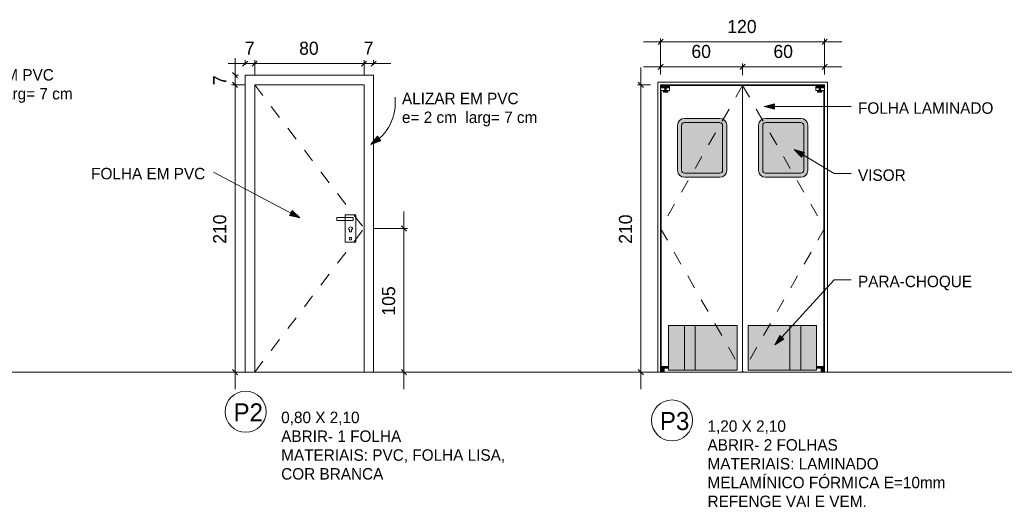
# Model space of a CAD drawing. Header units: metres. Extents: x -1.1 to 55.8, y -6.6 to 5.6.
# Tile 3 of 17: x 2.9 to 10.1, y 2 to 5.6. Entities that reach past the tile are written whole.
import ezdxf

# ---------------------------------------------------------------- set-up
doc = ezdxf.new("R2010")
doc.units = ezdxf.units.M
doc.linetypes.add('Oculta', pattern=[0.007144, 0.004763, -0.002381])
doc.linetypes.add('Projeção', pattern=[0.003969, 0.002381, -0.001587])
for name, color, linetype, lineweight in [('A-ANNO-DIMS', 211, 'Continuous', 9), ('A-ANNO-DIMS-25', 211, 'Continuous', 9), ('A-DETL', 90, 'Continuous', 18), ('A-DETL-GENF', 92, 'Continuous', 18), ('A-DETL-HDLN', 90, 'Oculta', 18), ('A-DETL-THIN', 151, 'Continuous', 18), ('A-FLOR-OVHD', 1, 'Projeção', 18), ('G-ANNO-TEXT', 231, 'Continuous', 9)]:
    doc.layers.add(name, color=color, linetype=linetype, lineweight=lineweight)
doc.styles.add('Century Gothic', font='GOTHIC.TTF', dxfattribs={"height": 0.095807})
doc.styles.add('Century Gothic_1', font='GOTHIC.TTF', dxfattribs={"height": 0.131735})
doc.styles.add('Century Gothic_2', font='GOTHIC.TTF', dxfattribs={"height": 0.083832})
doc.dimstyles.new('_Cotas_detalhamento_4_mm__', dxfattribs={"dimscale": 0.3048, "dimtxt": 0.1, "dimasz": 0.123031, "dimexe": 0.082021, "dimexo": 0.246063, "dimgap": 0.123031, "dimtad": 1, "dimdec": 0, "dimlfac": 100, "dimzin": 0, "dimdsep": 46, "dimtxsty": 'Century Gothic', "dimblk1": 'OBLIQUE', "dimblk2": 'OBLIQUE', "dimsah": 1, "dimcen": 0.09, "dimdle": 0.410105, "dimazin": 0, "dimtfac": 1, "dimtdec": 4, "dimtix": 1, "dimtmove": 0, "dimatfit": 3, "dimfxl": 1, "dimtvp": 1, "dimtolj": 1, "dimtzin": 0, "dimarcsym": 2})

# ---------------------------------------------------------------- blocks, each defined once
blk = doc.blocks.new('DIMBLOCK7-DETALHAMENTO DE PORTAS')
at = {"layer": 'A-ANNO-DIMS-25'}
for p, q in [((4.4576, 5.2853), (4.6526, 5.2853)), ((4.5826, 5.2758), (4.5826, 5.3103)), ((4.5826, 5.2853), (4.5826, 5.2758)), ((4.6526, 5.2058), (4.6526, 5.3103)), ((4.6526, 5.2853), (4.6526, 5.2058))]:
    blk.add_line(p, q, dxfattribs=at)
at = {"layer": 'A-ANNO-DIMS-25', "lineweight": 18}
for p, q in [((4.5826, 5.2853), (4.5639, 5.2665)), ((4.5826, 5.2853), (4.6014, 5.304)), ((4.6526, 5.2853), (4.6339, 5.2665)), ((4.6526, 5.2853), (4.6714, 5.304))]:
    blk.add_line(p, q, dxfattribs=at)
at = {"layer": 'A-ANNO-DIMS-25', "color": 0, "insert": (4.5803, 5.4456), "char_height": 0.0958, "width": 0.089524, "attachment_point": 1, "line_spacing_factor": 0.984117, "style": 'Century Gothic'}
blk.add_mtext('7', dxfattribs=at)
blk = doc.blocks.new('_Oblique')
at = {"color": 0, "linetype": 'ByBlock', "lineweight": -2}
blk.add_line((-0.5, -0.5), (0.5, 0.5), dxfattribs=at)
blk = doc.blocks.new('DIMBLOCK8-DETALHAMENTO DE PORTAS')
at = {"layer": 'A-ANNO-DIMS-25', "lineweight": 18}
for p, q in [((4.6526, 5.2853), (4.6339, 5.2665)), ((4.6526, 5.2853), (4.6714, 5.304)), ((5.4526, 5.2853), (5.4339, 5.2665)), ((5.4526, 5.2853), (5.4714, 5.304))]:
    blk.add_line(p, q, dxfattribs=at)
at = {"layer": 'A-ANNO-DIMS-25'}
for p, q in [((4.6526, 5.2058), (4.6526, 5.3103)), ((4.6526, 5.2853), (5.4526, 5.2853)), ((4.6526, 5.2853), (4.6526, 5.2058)), ((5.4526, 5.2058), (5.4526, 5.3103)), ((5.4526, 5.2853), (5.4526, 5.2058))]:
    blk.add_line(p, q, dxfattribs=at)
at = {"layer": 'A-ANNO-DIMS-25', "color": 0, "insert": (4.978, 5.4456), "char_height": 0.09581, "width": 0.179048, "attachment_point": 1, "line_spacing_factor": 0.984117, "style": 'Century Gothic'}
blk.add_mtext('80', dxfattribs=at)
blk = doc.blocks.new('DIMBLOCK9-DETALHAMENTO DE PORTAS')
at = {"layer": 'A-ANNO-DIMS-25', "lineweight": 18}
for p, q in [((5.4526, 5.2853), (5.4339, 5.2665)), ((5.4526, 5.2853), (5.4714, 5.304)), ((5.5226, 5.2853), (5.5039, 5.2665)), ((5.5226, 5.2853), (5.5414, 5.304))]:
    blk.add_line(p, q, dxfattribs=at)
at = {"layer": 'A-ANNO-DIMS-25'}
for p, q in [((5.4526, 5.2058), (5.4526, 5.3103)), ((5.4526, 5.2853), (5.6476, 5.2853)), ((5.4526, 5.2853), (5.4526, 5.2058)), ((5.5226, 5.2758), (5.5226, 5.3103)), ((5.5226, 5.2853), (5.5226, 5.2758))]:
    blk.add_line(p, q, dxfattribs=at)
at = {"layer": 'A-ANNO-DIMS-25', "color": 0, "insert": (5.4503, 5.4456), "char_height": 0.0958, "width": 0.089524, "attachment_point": 1, "line_spacing_factor": 0.984117, "style": 'Century Gothic'}
blk.add_mtext('7', dxfattribs=at)
blk = doc.blocks.new('DIMBLOCK10-DETALHAMENTO DE PORTAS')
at = {"layer": 'A-ANNO-DIMS-25'}
for p, q in [((4.5088, 5.3258), (4.5088, 5.1308)), ((4.5076, 5.2008), (4.5338, 5.2008)), ((4.5088, 5.2008), (4.5076, 5.2008)), ((4.5776, 5.1308), (4.4838, 5.1308)), ((4.5088, 5.1308), (4.5776, 5.1308))]:
    blk.add_line(p, q, dxfattribs=at)
at = {"layer": 'A-ANNO-DIMS-25', "lineweight": 18}
for p, q in [((4.5088, 5.2008), (4.49, 5.2195)), ((4.5088, 5.2008), (4.5275, 5.182)), ((4.5088, 5.1308), (4.49, 5.1495)), ((4.5088, 5.1308), (4.5275, 5.112))]:
    blk.add_line(p, q, dxfattribs=at)
at = {"layer": 'A-ANNO-DIMS-25', "color": 0, "insert": (4.3485, 5.1285), "char_height": 0.0958, "width": 0.089524, "attachment_point": 1, "rotation": 90, "line_spacing_factor": 0.984117, "style": 'Century Gothic'}
blk.add_mtext('7', dxfattribs=at)
blk = doc.blocks.new('DIMBLOCK11-DETALHAMENTO DE PORTAS')
at = {"layer": 'A-ANNO-DIMS-25'}
for p, q in [((4.5776, 5.1308), (4.4838, 5.1308)), ((4.5088, 5.1308), (4.5088, 2.9058)), ((4.5088, 5.1308), (4.5776, 5.1308)), ((4.5076, 3.0308), (4.5338, 3.0308)), ((4.5088, 3.0308), (4.5076, 3.0308))]:
    blk.add_line(p, q, dxfattribs=at)
at = {"layer": 'A-ANNO-DIMS-25', "lineweight": 18}
for p, q in [((4.5088, 5.1308), (4.49, 5.1495)), ((4.5088, 5.1308), (4.5275, 5.112)), ((4.5088, 3.0308), (4.49, 3.0495)), ((4.5088, 3.0308), (4.5275, 3.012))]:
    blk.add_line(p, q, dxfattribs=at)
at = {"layer": 'A-ANNO-DIMS-25', "color": 0, "insert": (4.3485, 3.9689), "char_height": 0.09581, "width": 0.268571, "attachment_point": 1, "rotation": 90, "line_spacing_factor": 0.984117, "style": 'Century Gothic'}
blk.add_mtext('210', dxfattribs=at)
blk = doc.blocks.new('DIMBLOCK12-DETALHAMENTO DE PORTAS')
at = {"layer": 'A-ANNO-DIMS-25'}
for p, q in [((5.7446, 4.2058), (5.7446, 2.9058)), ((5.5276, 4.0808), (5.7696, 4.0808)), ((5.7446, 4.0808), (5.5276, 4.0808)), ((5.5976, 3.0308), (5.7696, 3.0308)), ((5.7446, 3.0308), (5.5976, 3.0308))]:
    blk.add_line(p, q, dxfattribs=at)
at = {"layer": 'A-ANNO-DIMS-25', "lineweight": 18}
for p, q in [((5.7446, 4.0808), (5.7258, 4.0995)), ((5.7446, 4.0808), (5.7633, 4.062)), ((5.7446, 3.0308), (5.7258, 3.0495)), ((5.7446, 3.0308), (5.7633, 3.012))]:
    blk.add_line(p, q, dxfattribs=at)
at = {"layer": 'A-ANNO-DIMS-25', "color": 0, "insert": (5.5843, 3.4439), "char_height": 0.09581, "width": 0.268571, "attachment_point": 1, "rotation": 90, "line_spacing_factor": 0.984117, "style": 'Century Gothic'}
blk.add_mtext('105', dxfattribs=at)
blk = doc.blocks.new('DIMBLOCK40-DETALHAMENTO DE PORTAS')
at = {"layer": 'A-ANNO-DIMS-25'}
for p, q in [((7.4777, 2.9058), (7.4777, 5.2558)), ((7.5475, 5.1308), (7.4527, 5.1308)), ((7.4777, 5.1308), (7.5475, 5.1308)), ((7.5262, 3.0308), (7.4527, 3.0308)), ((7.4777, 3.0308), (7.5262, 3.0308))]:
    blk.add_line(p, q, dxfattribs=at)
at = {"layer": 'A-ANNO-DIMS-25', "lineweight": 18}
for p, q in [((7.4777, 5.1308), (7.459, 5.1495)), ((7.4777, 5.1308), (7.4965, 5.112)), ((7.4777, 3.0308), (7.459, 3.0495)), ((7.4777, 3.0308), (7.4965, 3.012))]:
    blk.add_line(p, q, dxfattribs=at)
at = {"layer": 'A-ANNO-DIMS-25', "color": 0, "insert": (7.3174, 3.9689), "char_height": 0.09581, "width": 0.268571, "attachment_point": 1, "rotation": 90, "line_spacing_factor": 0.984117, "style": 'Century Gothic'}
blk.add_mtext('210', dxfattribs=at)
blk = doc.blocks.new('DIMBLOCK47-DETALHAMENTO DE PORTAS')
at = {"layer": 'A-ANNO-DIMS-25'}
for p, q in [((7.4975, 5.2618), (8.2225, 5.2618)), ((7.6225, 5.2058), (7.6225, 5.2868)), ((7.6225, 5.2618), (7.6225, 5.2058)), ((8.2225, 5.2008), (8.2225, 5.2868)), ((8.2225, 5.2618), (8.2225, 5.2008))]:
    blk.add_line(p, q, dxfattribs=at)
at = {"layer": 'A-ANNO-DIMS-25', "lineweight": 18}
for p, q in [((7.6225, 5.2618), (7.6037, 5.2431)), ((7.6225, 5.2618), (7.6412, 5.2806)), ((8.2225, 5.2618), (8.2037, 5.2431)), ((8.2225, 5.2618), (8.2412, 5.2806))]:
    blk.add_line(p, q, dxfattribs=at)
at = {"layer": 'A-ANNO-DIMS-25', "color": 0, "insert": (7.8479, 5.4221), "char_height": 0.09581, "width": 0.179048, "attachment_point": 1, "line_spacing_factor": 0.984117, "style": 'Century Gothic'}
blk.add_mtext('60', dxfattribs=at)
blk = doc.blocks.new('DIMBLOCK48-DETALHAMENTO DE PORTAS')
at = {"layer": 'A-ANNO-DIMS-25', "lineweight": 18}
for p, q in [((8.2225, 5.2618), (8.2037, 5.2431)), ((8.2225, 5.2618), (8.2412, 5.2806)), ((8.8225, 5.2618), (8.8037, 5.2431)), ((8.8225, 5.2618), (8.8412, 5.2806))]:
    blk.add_line(p, q, dxfattribs=at)
at = {"layer": 'A-ANNO-DIMS-25'}
for p, q in [((8.2225, 5.2008), (8.2225, 5.2868)), ((8.2225, 5.2618), (8.9475, 5.2618)), ((8.2225, 5.2618), (8.2225, 5.2008)), ((8.8225, 5.2058), (8.8225, 5.2868)), ((8.8225, 5.2618), (8.8225, 5.2058))]:
    blk.add_line(p, q, dxfattribs=at)
at = {"layer": 'A-ANNO-DIMS-25', "color": 0, "insert": (8.4479, 5.4221), "char_height": 0.09581, "width": 0.179048, "attachment_point": 1, "line_spacing_factor": 0.984117, "style": 'Century Gothic'}
blk.add_mtext('60', dxfattribs=at)
blk = doc.blocks.new('DIMBLOCK49-DETALHAMENTO DE PORTAS')
at = {"layer": 'A-ANNO-DIMS-25'}
for p, q in [((7.4975, 5.4442), (8.9475, 5.4442)), ((7.6225, 5.2058), (7.6225, 5.4692)), ((7.6225, 5.4442), (7.6225, 5.2058)), ((8.8225, 5.2058), (8.8225, 5.4692)), ((8.8225, 5.4442), (8.8225, 5.2058))]:
    blk.add_line(p, q, dxfattribs=at)
at = {"layer": 'A-ANNO-DIMS-25', "lineweight": 18}
for p, q in [((7.6225, 5.4442), (7.6037, 5.4255)), ((7.6225, 5.4442), (7.6412, 5.463)), ((8.8225, 5.4442), (8.8037, 5.4255)), ((8.8225, 5.4442), (8.8412, 5.463))]:
    blk.add_line(p, q, dxfattribs=at)
at = {"layer": 'A-ANNO-DIMS-25', "color": 0, "insert": (8.1106, 5.6045), "char_height": 0.09581, "width": 0.268571, "attachment_point": 1, "line_spacing_factor": 0.984117, "style": 'Century Gothic'}
blk.add_mtext('120', dxfattribs=at)

msp = doc.modelspace()

# ---------------------------------------------------------------- hatches: boundary and pattern name
at = {"layer": 'A-DETL-GENF'}
h = msp.add_hatch(color=254, dxfattribs=at)
h.paths.add_polyline_path([(7.6743, 5.0764), (7.6743, 5.0883), (7.6631, 5.0883), (7.6631, 5.1095), (7.6812, 5.1095), (7.6812, 5.1308), (7.6225, 5.1308), (7.6226, 5.1095), (7.6531, 5.1095), (7.6531, 5.0883), (7.6431, 5.0883), (7.6431, 5.0764), (7.6715, 5.0764)], flags=0)
h.paths.add_polyline_path([(7.6482, 5.0794), (7.6472, 5.0797), (7.6464, 5.0805), (7.6461, 5.0815), (7.6464, 5.0825), (7.6472, 5.0833), (7.6482, 5.0836), (7.6492, 5.0833), (7.65, 5.0825), (7.6503, 5.0815), (7.65, 5.0805), (7.6492, 5.0797), (7.6487, 5.0795)], flags=0)
h.paths.add_polyline_path([(7.6695, 5.0794), (7.6684, 5.0797), (7.6676, 5.0805), (7.6674, 5.0815), (7.6676, 5.0825), (7.6684, 5.0833), (7.6695, 5.0836), (7.6705, 5.0833), (7.6713, 5.0825), (7.6715, 5.0815), (7.6712, 5.0803), (7.6705, 5.0797), (7.67, 5.0795)], flags=0)
h.paths.add_polyline_path([(7.6695, 5.121), (7.6684, 5.1213), (7.6676, 5.1221), (7.6674, 5.1231), (7.6676, 5.1241), (7.6684, 5.1249), (7.6695, 5.1252), (7.6705, 5.1249), (7.6713, 5.1241), (7.6715, 5.1231), (7.6712, 5.1219), (7.6705, 5.1213), (7.67, 5.1211)], flags=0)
h = msp.add_hatch(color=254, dxfattribs=at)
h.paths.add_polyline_path([(8.7968, 5.0764), (8.8019, 5.0764), (8.8019, 5.0883), (8.7919, 5.0883), (8.7919, 5.1095), (8.8225, 5.1095), (8.8225, 5.1308), (8.7637, 5.1308), (8.7637, 5.1095), (8.7819, 5.1095), (8.7819, 5.0883), (8.7707, 5.0883), (8.7707, 5.0764), (8.7962, 5.0764)], flags=0)
h.paths.add_polyline_path([(8.7968, 5.0794), (8.7957, 5.0797), (8.795, 5.0805), (8.7947, 5.0815), (8.795, 5.0825), (8.7957, 5.0833), (8.7968, 5.0836), (8.7978, 5.0833), (8.7986, 5.0825), (8.7989, 5.0815), (8.7986, 5.0805), (8.7978, 5.0797), (8.7973, 5.0795)], flags=0)
h.paths.add_polyline_path([(8.7755, 5.0794), (8.7745, 5.0797), (8.7737, 5.0805), (8.7734, 5.0815), (8.7737, 5.0825), (8.7745, 5.0833), (8.7755, 5.0836), (8.7766, 5.0833), (8.7773, 5.0825), (8.7776, 5.0815), (8.7773, 5.0805), (8.7766, 5.0797), (8.7761, 5.0795)], flags=0)
h.paths.add_polyline_path([(8.7755, 5.121), (8.7745, 5.1213), (8.7737, 5.1221), (8.7734, 5.1231), (8.7737, 5.1241), (8.7745, 5.1249), (8.7755, 5.1252), (8.7766, 5.1249), (8.7773, 5.1241), (8.7776, 5.1231), (8.7773, 5.1221), (8.7766, 5.1213), (8.7761, 5.1211)], flags=0)
h = msp.add_hatch(color=254, dxfattribs=at)
h.paths.add_polyline_path([(7.7961, 4.4549), (8.0557, 4.4549), (8.0686, 4.4566), (8.0807, 4.4616), (8.091, 4.4695), (8.099, 4.4799), (8.104, 4.4919), (8.1057, 4.5049), (8.1057, 4.8348), (8.104, 4.8477), (8.099, 4.8598), (8.091, 4.8701), (8.0807, 4.8781), (8.0686, 4.8831), (8.0557, 4.8848), (7.7961, 4.8848), (7.7832, 4.8831), (7.7711, 4.8781), (7.7607, 4.8701), (7.7528, 4.8598), (7.7478, 4.8477), (7.7461, 4.8348), (7.7461, 4.5049), (7.7478, 4.4919), (7.7528, 4.4799), (7.7607, 4.4695), (7.7711, 4.4616), (7.7832, 4.4566), (7.7909, 4.4556)], flags=0)
h.paths.add_polyline_path([(7.7961, 4.4849), (7.7909, 4.4856), (7.7861, 4.4876), (7.782, 4.4907), (7.7788, 4.4949), (7.7768, 4.4997), (7.7761, 4.5049), (7.7761, 4.8348), (7.7768, 4.8399), (7.7788, 4.8448), (7.782, 4.8489), (7.7861, 4.8521), (7.7909, 4.8541), (7.7961, 4.8548), (8.0557, 4.8548), (8.0609, 4.8541), (8.0657, 4.8521), (8.0698, 4.8489), (8.073, 4.8448), (8.075, 4.8399), (8.0757, 4.8348), (8.0757, 4.5049), (8.075, 4.4997), (8.073, 4.4949), (8.0698, 4.4907), (8.0657, 4.4876), (8.0609, 4.4856), (8.0557, 4.4849)], flags=0)
for color, points in [(7, [(7.7961, 4.4849), (8.0557, 4.4849), (8.0609, 4.4856), (8.0657, 4.4876), (8.0698, 4.4907), (8.073, 4.4949), (8.075, 4.4997), (8.0757, 4.5049), (8.0757, 4.8348), (8.075, 4.8399), (8.073, 4.8448), (8.0698, 4.8489), (8.0657, 4.8521), (8.0609, 4.8541), (8.0557, 4.8548), (7.7961, 4.8548), (7.7909, 4.8541), (7.7861, 4.8521), (7.782, 4.8489), (7.7788, 4.8448), (7.7768, 4.8399), (7.7761, 4.8348), (7.7761, 4.5049), (7.7768, 4.4997), (7.7788, 4.4949), (7.782, 4.4907), (7.7861, 4.4876), (7.7909, 4.4856)]), (7, [(8.3893, 4.4849), (8.6489, 4.4849), (8.6541, 4.4856), (8.6589, 4.4876), (8.663, 4.4907), (8.6662, 4.4949), (8.6682, 4.4997), (8.6689, 4.5049), (8.6689, 4.8348), (8.6682, 4.8399), (8.6662, 4.8448), (8.663, 4.8489), (8.6589, 4.8521), (8.6541, 4.8541), (8.6489, 4.8548), (8.3893, 4.8548), (8.3841, 4.8541), (8.3793, 4.8521), (8.3751, 4.8489), (8.372, 4.8448), (8.37, 4.8399), (8.3693, 4.8348), (8.3693, 4.5049), (8.37, 4.4997), (8.372, 4.4949), (8.3751, 4.4907), (8.3793, 4.4876), (8.3841, 4.4856)]), (254, [(8.1821, 3.0458), (8.1825, 3.0458), (8.1825, 3.3708), (7.6812, 3.3708), (7.6812, 3.0458), (7.7306, 3.0458)]), (254, [(8.693, 3.0458), (8.7637, 3.0458), (8.7637, 3.3708), (8.2625, 3.3708), (8.2625, 3.0458)])]:
    msp.add_hatch(color=color, dxfattribs=at).paths.add_polyline_path(points, flags=0)
h = msp.add_hatch(color=254, dxfattribs=at)
h.paths.add_polyline_path([(8.6489, 4.4549), (8.6618, 4.4566), (8.6739, 4.4616), (8.6842, 4.4695), (8.6922, 4.4799), (8.6972, 4.4919), (8.6989, 4.5049), (8.6989, 4.8348), (8.6972, 4.8477), (8.6922, 4.8598), (8.6842, 4.8701), (8.6739, 4.8781), (8.6618, 4.8831), (8.6489, 4.8848), (8.3893, 4.8848), (8.3763, 4.8831), (8.3643, 4.8781), (8.3539, 4.8701), (8.346, 4.8598), (8.341, 4.8477), (8.3393, 4.8348), (8.3393, 4.5049), (8.341, 4.4919), (8.346, 4.4799), (8.3539, 4.4695), (8.3643, 4.4616), (8.3763, 4.4566), (8.3893, 4.4549), (8.421, 4.4549)], flags=0)
h.paths.add_polyline_path([(8.6489, 4.4849), (8.3893, 4.4849), (8.3841, 4.4856), (8.3793, 4.4876), (8.3751, 4.4907), (8.372, 4.4949), (8.37, 4.4997), (8.3693, 4.5049), (8.3693, 4.8348), (8.37, 4.8399), (8.372, 4.8448), (8.3751, 4.8489), (8.3793, 4.8521), (8.3841, 4.8541), (8.3893, 4.8548), (8.6489, 4.8548), (8.6541, 4.8541), (8.6589, 4.8521), (8.663, 4.8489), (8.6662, 4.8448), (8.6682, 4.8399), (8.6689, 4.8348), (8.6689, 4.5049), (8.6682, 4.4997), (8.6662, 4.4949), (8.663, 4.4907), (8.6589, 4.4876), (8.6541, 4.4856)], flags=0)
h = msp.add_hatch(color=254, dxfattribs=at)
h.paths.add_polyline_path([(7.6353, 3.0308), (7.6475, 3.0308), (7.6475, 3.0608), (7.6812, 3.0608), (7.6812, 3.0708), (7.6225, 3.0708), (7.6225, 3.0308), (7.6348, 3.0308)], flags=0)
h.paths.add_polyline_path([(7.6348, 3.0375), (7.6337, 3.0378), (7.6329, 3.0386), (7.6327, 3.0396), (7.6329, 3.0406), (7.6337, 3.0414), (7.6348, 3.0417), (7.6358, 3.0414), (7.6366, 3.0406), (7.6368, 3.0396), (7.6366, 3.0386), (7.6358, 3.0378), (7.6353, 3.0376)], flags=0)
h.paths.add_polyline_path([(7.6348, 3.064), (7.6337, 3.0643), (7.6329, 3.0651), (7.6327, 3.0661), (7.6329, 3.0672), (7.6337, 3.0679), (7.6348, 3.0682), (7.6358, 3.0679), (7.6366, 3.067), (7.6368, 3.0659), (7.6366, 3.0651), (7.6358, 3.0643), (7.6353, 3.0641)], flags=0)
h.paths.add_polyline_path([(7.6695, 3.0644), (7.6684, 3.0647), (7.6676, 3.0656), (7.6674, 3.0664), (7.6677, 3.0676), (7.6684, 3.0682), (7.6695, 3.0685), (7.6705, 3.0682), (7.6713, 3.0675), (7.6715, 3.0664), (7.6712, 3.0653), (7.6705, 3.0646), (7.67, 3.0644)], flags=0)
h = msp.add_hatch(color=254, dxfattribs=at)
h.paths.add_polyline_path([(8.8122, 3.0308), (8.8225, 3.0308), (8.8225, 3.0708), (8.7637, 3.0708), (8.7637, 3.0608), (8.7975, 3.0608), (8.7975, 3.0308), (8.812, 3.0308)], flags=0)
h.paths.add_polyline_path([(8.8102, 3.0375), (8.8092, 3.0378), (8.8084, 3.0386), (8.8081, 3.0396), (8.8084, 3.0406), (8.8092, 3.0414), (8.8102, 3.0417), (8.8113, 3.0414), (8.812, 3.0406), (8.8123, 3.0396), (8.8119, 3.0384), (8.8113, 3.0378), (8.8108, 3.0376)], flags=0)
h.paths.add_polyline_path([(8.8102, 3.064), (8.8092, 3.0643), (8.8084, 3.0651), (8.8081, 3.0661), (8.8084, 3.0672), (8.8092, 3.0679), (8.8102, 3.0682), (8.8113, 3.0679), (8.812, 3.0672), (8.8123, 3.0659), (8.8119, 3.065), (8.8113, 3.0643), (8.8108, 3.0641)], flags=0)
h.paths.add_polyline_path([(8.7755, 3.0644), (8.7745, 3.0646), (8.7737, 3.0654), (8.7734, 3.0664), (8.7737, 3.0675), (8.7745, 3.0682), (8.7755, 3.0685), (8.7767, 3.0681), (8.7773, 3.0675), (8.7776, 3.0664), (8.7773, 3.0654), (8.7766, 3.0646), (8.7761, 3.0644)], flags=0)
at = {"layer": 'G-ANNO-TEXT'}
for points in [[(8.3806, 4.9714), (8.4556, 4.9513), (8.4556, 4.9915)], [(5.5028, 4.6942), (5.5755, 4.7213), (5.5522, 4.7541)], [(8.5996, 4.6586), (8.6532, 4.6024), (8.6741, 4.6368)], [(4.9833, 4.1581), (4.9264, 4.2109), (4.9076, 4.1754)], [(8.4588, 3.2298), (8.5241, 3.2717), (8.4944, 3.2988)]]:
    msp.add_hatch(color=250, dxfattribs=at).paths.add_polyline_path(points, flags=0)

# ---------------------------------------------------------------- linework, layer by layer
at = {"layer": 'A-DETL'}
for p, q in [((7.6025, 5.1508), (8.8425, 5.1508)), ((7.6025, 3.0308), (7.6025, 5.1508)), ((7.6812, 5.1308), (7.6225, 5.1308)), ((7.6225, 5.1308), (7.6225, 5.1095)), ((7.6225, 3.0308), (7.6225, 5.1308)), ((7.6225, 5.1308), (8.8225, 5.1308)), ((7.6225, 5.1308), (7.6812, 5.1308)), ((7.6225, 5.1095), (7.6225, 5.1308)), ((7.6812, 5.1095), (7.6812, 5.1308)), ((7.6812, 5.1308), (7.6812, 5.1095)), ((7.6862, 5.1258), (7.6862, 5.0883)), ((7.6862, 5.1258), (8.2225, 5.1258)), ((8.7587, 5.1258), (8.2225, 5.1258)), ((8.2225, 5.1258), (8.2225, 3.0308)), ((8.7587, 5.1258), (8.7587, 5.0883)), ((8.8225, 5.1308), (8.7637, 5.1308)), ((8.7637, 5.1308), (8.7637, 5.1095)), ((8.8225, 5.1308), (8.7637, 5.1308)), ((8.8225, 5.1308), (8.7637, 5.1308)), ((8.7637, 5.1308), (8.7637, 5.1095)), ((8.8225, 5.1095), (8.8225, 5.1308)), ((8.8225, 3.0308), (8.8225, 5.1308)), ((8.8225, 5.1095), (8.8225, 5.1308)), ((8.8425, 3.0308), (8.8425, 5.1508)), ((7.6225, 5.1095), (7.6531, 5.1095)), ((7.6275, 5.0883), (7.6862, 5.0883)), ((7.6275, 5.0883), (7.6275, 3.0708)), ((7.6531, 5.0883), (7.6431, 5.0883)), ((7.6431, 5.0883), (7.6431, 5.0764)), ((7.6431, 5.0883), (7.6431, 5.0764)), ((7.6431, 5.0764), (7.6743, 5.0764)), ((7.6431, 5.0764), (7.6743, 5.0764)), ((7.6531, 5.1095), (7.6531, 5.0883)), ((7.6531, 5.1095), (7.6531, 5.0883)), ((7.6631, 5.1095), (7.6812, 5.1095)), ((7.6631, 5.0883), (7.6631, 5.1095)), ((7.6631, 5.1095), (7.6631, 5.0883)), ((7.6743, 5.0883), (7.6631, 5.0883)), ((7.6743, 5.0764), (7.6743, 5.0883)), ((7.6743, 5.0883), (7.6743, 5.0764)), ((8.8175, 5.0883), (8.7587, 5.0883)), ((8.7637, 5.1095), (8.7819, 5.1095)), ((8.7819, 5.0883), (8.7707, 5.0883)), ((8.7707, 5.0883), (8.7707, 5.0764)), ((8.7707, 5.0883), (8.7707, 5.0764)), ((8.7707, 5.0764), (8.8019, 5.0764)), ((8.8019, 5.0764), (8.7707, 5.0764)), ((8.7819, 5.1095), (8.7819, 5.0883)), ((8.7819, 5.1095), (8.7819, 5.0883)), ((8.7919, 5.0883), (8.7919, 5.1095)), ((8.7919, 5.1095), (8.8225, 5.1095)), ((8.7919, 5.1095), (8.7919, 5.0883)), ((8.8019, 5.0883), (8.7919, 5.0883)), ((8.8019, 5.0764), (8.8019, 5.0883)), ((8.8019, 5.0883), (8.8019, 5.0764)), ((8.8175, 5.0883), (8.8175, 3.0708)), ((7.7461, 4.8348), (7.7461, 4.5049)), ((7.7761, 4.8348), (7.7761, 4.5049)), ((8.0557, 4.8848), (7.7961, 4.8848)), ((8.0557, 4.8548), (7.7961, 4.8548)), ((8.0757, 4.5049), (8.0757, 4.8348)), ((8.1057, 4.5049), (8.1057, 4.8348)), ((8.3393, 4.8348), (8.3393, 4.5049)), ((8.3693, 4.8348), (8.3693, 4.5049)), ((8.6489, 4.8848), (8.3893, 4.8848)), ((8.6489, 4.8548), (8.3893, 4.8548)), ((8.6689, 4.5049), (8.6689, 4.8348)), ((8.6989, 4.5049), (8.6989, 4.8348)), ((7.7961, 4.4849), (8.0557, 4.4849)), ((8.3893, 4.4849), (8.6489, 4.4849)), ((7.7961, 4.4549), (8.0557, 4.4549)), ((8.3893, 4.4549), (8.6489, 4.4549)), ((5.3137, 4.1808), (5.3137, 3.9808)), ((5.3937, 4.1808), (5.3937, 3.9808)), ((5.2537, 4.1598), (5.3737, 4.1598)), ((5.2537, 4.1398), (5.2537, 4.1598)), ((5.3737, 4.1398), (5.2537, 4.1398)), ((5.3737, 4.1598), (5.3737, 4.1398)), ((5.3392, 4.0774), (5.3463, 4.0703)), ((5.3463, 4.0703), (5.3463, 4.0553)), ((5.3463, 4.0553), (5.3612, 4.0553)), ((5.3683, 4.0774), (5.3612, 4.0703)), ((5.3612, 4.0553), (5.3612, 4.0703)), ((5.3463, 4.0156), (5.3612, 4.0156)), ((5.3463, 3.9977), (5.3463, 4.0156)), ((5.3612, 3.9977), (5.3463, 3.9977)), ((5.3612, 4.0156), (5.3612, 3.9977)), ((8.1825, 3.3708), (7.6812, 3.3708)), ((7.6812, 3.3708), (7.6812, 3.0458)), ((7.7962, 3.3708), (7.7962, 3.0458)), ((7.8762, 3.3708), (7.8762, 3.0458)), ((8.1825, 3.0458), (8.1825, 3.3708)), ((8.2625, 3.3708), (8.2625, 3.0458)), ((8.7637, 3.3708), (8.2625, 3.3708)), ((8.5687, 3.3708), (8.5687, 3.0458)), ((8.6487, 3.3708), (8.6487, 3.0458)), ((8.7637, 3.0458), (8.7637, 3.3708)), ((20.4484, 3.0308), (-1.0516, 3.0308)), ((7.6812, 3.0708), (7.6225, 3.0708)), ((7.6225, 3.0708), (7.6225, 3.0308)), ((7.6225, 3.0708), (7.6812, 3.0708)), ((7.6225, 3.0608), (7.6812, 3.0608)), ((7.6225, 3.0308), (7.6475, 3.0308)), ((7.6475, 3.0308), (7.6275, 3.0308)), ((7.6475, 3.0308), (7.6475, 3.0608)), ((7.6475, 3.0608), (7.6812, 3.0608)), ((7.6475, 3.0608), (7.6475, 3.0308)), ((7.6812, 3.0608), (7.6812, 3.0708)), ((7.6812, 3.0708), (7.6812, 3.0608)), ((7.6812, 3.0458), (8.1825, 3.0458)), ((8.2625, 3.0458), (8.7637, 3.0458)), ((8.7637, 3.0708), (8.7637, 3.0608)), ((8.8225, 3.0708), (8.7637, 3.0708)), ((8.8225, 3.0708), (8.7637, 3.0708)), ((8.7637, 3.0708), (8.7637, 3.0608)), ((8.7637, 3.0608), (8.7975, 3.0608)), ((8.8225, 3.0608), (8.7637, 3.0608)), ((8.7975, 3.0608), (8.7975, 3.0308)), ((8.7975, 3.0608), (8.7975, 3.0308)), ((8.7975, 3.0308), (8.8225, 3.0308)), ((8.7975, 3.0308), (8.8175, 3.0308)), ((8.7975, 3.0308), (8.8175, 3.0308)), ((8.8225, 3.0308), (8.8225, 3.0708))]:
    msp.add_line(p, q, dxfattribs=at)
for centre, radius in [((7.6482, 5.0815), 0.00208), ((7.6695, 5.0815), 0.00208), ((8.7755, 5.0815), 0.00208), ((8.7968, 5.0815), 0.00208), ((4.5866, 2.7412), 0.15), ((7.7057, 2.6777), 0.15)]:
    msp.add_circle(centre, radius, dxfattribs=at)
for centre, radius, start, end in [((7.6695, 5.1231), 0.00208, 0, 180), ((7.6695, 5.1231), 0.00208, 180, 0), ((8.7755, 5.1231), 0.00208, 90, 270), ((8.7755, 5.1231), 0.00208, 270, 90), ((7.6482, 5.0815), 0.00208, 0, 180), ((7.6482, 5.0815), 0.00208, 180, 0), ((7.6695, 5.0815), 0.00208, 0, 180), ((7.6695, 5.0815), 0.00208, 180, 0), ((8.7755, 5.0815), 0.00208, 90, 270), ((8.7755, 5.0815), 0.00208, 270, 90), ((8.7968, 5.0815), 0.00208, 90, 270), ((8.7968, 5.0815), 0.00208, 270, 90), ((7.7961, 4.8348), 0.05, 90, 180), ((7.7961, 4.8348), 0.02, 90, 180), ((8.0557, 4.8348), 0.05, 0, 90), ((8.0557, 4.8348), 0.02, 0, 90), ((8.3893, 4.8348), 0.05, 90, 180), ((8.3893, 4.8348), 0.02, 90, 180), ((8.6489, 4.8348), 0.05, 0, 90), ((8.6489, 4.8348), 0.02, 0, 90), ((7.7961, 4.5049), 0.05, 180, 270), ((7.7961, 4.5049), 0.02, 180, 270), ((8.0557, 4.5049), 0.05, 270, 360), ((8.0557, 4.5049), 0.02, 270, 0), ((8.3893, 4.5049), 0.05, 180, 270), ((8.3893, 4.5049), 0.02, 180, 270), ((8.6489, 4.5049), 0.05, 270, 360), ((8.6489, 4.5049), 0.02, 270, 0), ((5.3538, 4.0774), 0.0145, 0, 180), ((7.6348, 3.0661), 0.00209, 0, 180), ((7.6348, 3.0661), 0.00209, 180, 0), ((7.6348, 3.0396), 0.00209, 0, 180), ((7.6348, 3.0396), 0.00209, 180, 0), ((7.6695, 3.0664), 0.00209, 0, 180), ((7.6695, 3.0664), 0.00209, 180, 0), ((8.7755, 3.0664), 0.00209, 90, 270), ((8.7755, 3.0664), 0.00209, 270, 90), ((8.8102, 3.0661), 0.00209, 90, 270), ((8.8102, 3.0396), 0.00209, 90, 270), ((8.8102, 3.0661), 0.00209, 270, 90), ((8.8102, 3.0396), 0.00209, 270, 90)]:
    msp.add_arc(centre, radius, start, end, dxfattribs=at)
at = {"layer": 'A-DETL-HDLN'}
for p, q in [((4.6526, 5.1308), (5.4526, 4.0808)), ((5.3137, 4.1808), (5.3937, 4.1808)), ((4.6526, 3.0308), (5.4526, 4.0808)), ((5.3137, 3.9808), (5.3937, 3.9808))]:
    msp.add_line(p, q, dxfattribs=at)
at = {"layer": 'A-DETL-THIN'}
for p, q in [((4.5826, 3.0308), (4.5826, 5.2008)), ((4.5826, 5.2008), (5.5226, 5.2008)), ((5.5226, 5.2008), (5.5226, 3.0308)), ((4.6526, 3.0308), (4.6526, 5.1308)), ((4.6526, 5.1308), (5.4526, 5.1308)), ((5.4526, 5.1308), (5.4526, 3.0308)), ((5.5226, 3.0308), (4.5826, 3.0308))]:
    msp.add_line(p, q, dxfattribs=at)
at = {"layer": 'A-FLOR-OVHD'}
for p, q in [((8.2225, 5.1258), (7.6225, 4.0808)), ((8.2225, 5.1258), (8.8225, 4.0808)), ((7.6225, 4.0808), (8.2225, 3.0308)), ((8.8225, 4.0808), (8.2225, 3.0308))]:
    msp.add_line(p, q, dxfattribs=at)
at = {"layer": 'G-ANNO-TEXT', "color": 250}
for p, q in [((8.4556, 4.9915), (8.3806, 4.9714)), ((8.3806, 4.9714), (8.4556, 4.9513)), ((8.3806, 4.9714), (9.0156, 4.9714)), ((8.4556, 4.9513), (8.4556, 4.9915)), ((5.5522, 4.7541), (5.5028, 4.6942)), ((5.5028, 4.6942), (5.5755, 4.7213)), ((5.5755, 4.7213), (5.5522, 4.7541)), ((8.5996, 4.6586), (8.6532, 4.6024)), ((8.6741, 4.6368), (8.5996, 4.6586)), ((8.5996, 4.6586), (8.891, 4.4813)), ((8.6532, 4.6024), (8.6741, 4.6368)), ((4.9833, 4.1581), (4.3513, 4.4923)), ((8.891, 4.4813), (9.0156, 4.4813)), ((4.9264, 4.2109), (4.9076, 4.1754)), ((4.9833, 4.1581), (4.9264, 4.2109)), ((4.9076, 4.1754), (4.9833, 4.1581)), ((8.4588, 3.2298), (8.891, 3.7043)), ((8.891, 3.7043), (9.0156, 3.7043)), ((8.4944, 3.2988), (8.4588, 3.2298)), ((8.4588, 3.2298), (8.5241, 3.2717)), ((8.5241, 3.2717), (8.4944, 3.2988))]:
    msp.add_line(p, q, dxfattribs=at)
msp.add_arc((5.3312, 4.9999), 0.3505, 299.29491, 6.79332, dxfattribs=at)

# ---------------------------------------------------------------- texts
at = {"layer": 'G-ANNO-TEXT', "color": 7, "attachment_point": 1, "line_spacing_factor": 0.984117}
for s, insert, char_height, width, style in [('ALIZAR EM PVC\\Pe= 2 cm  larg= 7 cm', (2.3299, 5.2451), 0.083832, 1.327135, 'Century Gothic_2'), ('ALIZAR EM PVC\\Pe= 2 cm  larg= 7 cm', (5.7301, 5.0726), 0.083832, 1.327135, 'Century Gothic_2'), ('FOLHA LAMINADO', (9.0664, 5.0026), 0.083832, 1.239989, 'Century Gothic_2'), ('FOLHA EM PVC', (3.4562, 4.5235), 0.083832, 1.0132, 'Century Gothic_2'), ('VISOR', (9.0664, 4.5125), 0.08383, 0.40003, 'Century Gothic_2'), ('PARA-CHOQUE', (9.0664, 3.7355), 0.083832, 1.02475, 'Century Gothic_2'), ('P2', (4.498, 2.8026), 0.13174, 0.249142, 'Century Gothic_1'), ('0,80 X 2,10\\PABRIR- 1 FOLHA\\PMATERIAIS: PVC, FOLHA LISA,\\PCOR BRANCA', (4.8465, 2.7419), 0.083832, 1.911956, 'Century Gothic_2'), ('P3', (7.6171, 2.7391), 0.13174, 0.249142, 'Century Gothic_1'), ('1,20 X 2,10\\PABRIR- 2 FOLHAS\\PMATERIAIS: LAMINADO\\PMELAMÍNICO FÓRMICA E=10mm\\PREFENGE VAI E VEM.', (7.9655, 2.6784), 0.083832, 2.189142, 'Century Gothic_2')]:
    msp.add_mtext(s, dxfattribs=dict(at, insert=insert, char_height=char_height, width=width, style=style))

# ---------------------------------------------------------------- dimensions: what is measured, and where the dimension line sits
at = {"layer": 'A-ANNO-DIMS'}
for base, p1, p2, override, picture, middle in [((8.8225, 5.4442), (7.6225, 5.1308), (8.8225, 5.1308), {"dimpost": '<>', "dimfxl": 1.2}, 'DIMBLOCK49-DETALHAMENTO DE PORTAS', (8.2225, 5.532)), ((4.6526, 5.2853), (4.5826, 5.2008), (4.6526, 5.1308), {"dimpost": '<>', "dimfxl": 0.098995}, 'DIMBLOCK7-DETALHAMENTO DE PORTAS', (4.6176, 5.3719)), ((5.4526, 5.2853), (4.6526, 5.1308), (5.4526, 5.1308), {"dimpost": '<>', "dimfxl": 0.8}, 'DIMBLOCK8-DETALHAMENTO DE PORTAS', (5.0526, 5.3731)), ((5.5226, 5.2853), (5.4526, 5.1308), (5.5226, 5.2008), {"dimpost": '<>', "dimfxl": 0.098995}, 'DIMBLOCK9-DETALHAMENTO DE PORTAS', (5.4876, 5.3719)), ((8.2225, 5.2618), (7.6225, 5.1308), (8.2225, 5.1258), {"dimpost": '<>', "dimfxl": 0.600021}, 'DIMBLOCK47-DETALHAMENTO DE PORTAS', (7.9225, 5.3496)), ((8.8225, 5.2618), (8.2225, 5.1258), (8.8225, 5.1308), {"dimpost": '<>', "dimfxl": 0.600021}, 'DIMBLOCK48-DETALHAMENTO DE PORTAS', (8.5225, 5.3496))]:
    dim = msp.add_linear_dim(base=base, p1=p1, p2=p2, dimstyle='_Cotas_detalhamento_4_mm__', override=override, dxfattribs=at)
    dim.commit()
    dim.dimension.update_dxf_attribs({"geometry": picture, "text_midpoint": middle})
for base, p1, p2, override, picture, middle in [((4.5088, 5.1308), (4.5826, 5.2008), (4.6526, 5.1308), {"dimpost": '<>', "dimfxl": 0.098995}, 'DIMBLOCK10-DETALHAMENTO DE PORTAS', (4.4222, 5.1658)), ((7.4777, 5.1308), (7.4512, 3.0308), (7.6225, 5.1308), {"dimpost": '<>', "dimfxl": 2.106974}, 'DIMBLOCK40-DETALHAMENTO DE PORTAS', (7.3899, 4.0808)), ((4.5088, 3.0308), (4.6526, 5.1308), (4.5826, 3.0308), {"dimpost": '<>', "dimfxl": 2.101166}, 'DIMBLOCK11-DETALHAMENTO DE PORTAS', (4.421, 4.0808)), ((5.7446, 3.0308), (5.4526, 4.0808), (5.5226, 3.0308), {"dimpost": '<>', "dimfxl": 1.052331}, 'DIMBLOCK12-DETALHAMENTO DE PORTAS', (5.6568, 3.5558))]:
    dim = msp.add_linear_dim(base=base, p1=p1, p2=p2, angle=90, dimstyle='_Cotas_detalhamento_4_mm__', override=override, dxfattribs=at)
    dim.commit()
    dim.dimension.update_dxf_attribs({"geometry": picture, "text_midpoint": middle})

doc.saveas('drawing.dxf')
